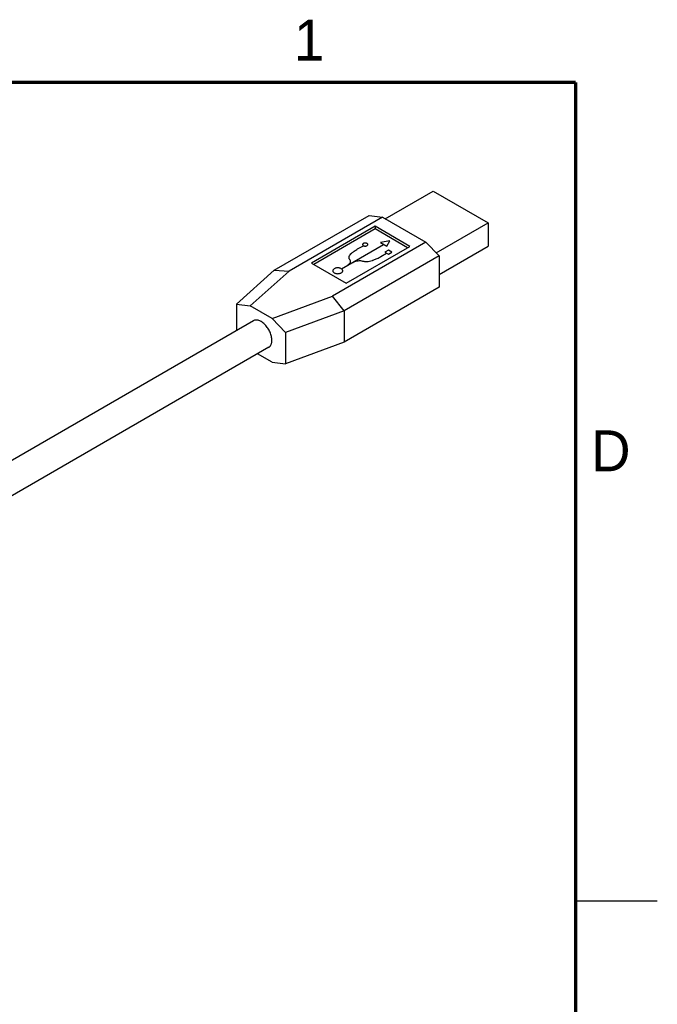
# Model space of a CAD drawing. Header units: inches. Extents: x 0 to 34, y 0 to 22.
# Tile 41 of 41: x 30.1 to 34, y 15.9 to 21.9. Entities that reach past the tile are written whole.
import ezdxf

# ---------------------------------------------------------------- set-up
doc = ezdxf.new("R2010")
doc.units = ezdxf.units.IN
doc.header["$LTSCALE"] = 1.87
doc.header["$MEASUREMENT"] = 0
doc.layers.get('0').update_dxf_attribs({"linetype": 'CONTINUOUS'})
doc.layers.add('DATUMCURVES', color=7, linetype='CONTINUOUS')
doc.styles.add('TEXTSTYLE_2', font='txt')

msp = doc.modelspace()

# ---------------------------------------------------------------- linework, layer by layer
at = {"color": 7, "linetype": 'CONTINUOUS'}
for p, q in [((32.3368, 20.6662), (32.6303, 20.8356)), ((32.6303, 20.8356), (32.9661, 20.6417)), ((31.658, 20.3518), (32.2378, 20.6866)), ((32.3191, 20.6764), (31.748, 20.3466)), ((32.2378, 20.6866), (32.3191, 20.6764)), ((32.3191, 20.6764), (32.5843, 20.5233)), ((32.6478, 20.4579), (32.9661, 20.6417)), ((32.9661, 20.6417), (32.9661, 20.4988)), ((32.2749, 20.6202), (31.886, 20.3957)), ((32.2749, 20.6039), (31.9002, 20.3875)), ((32.2749, 20.6202), (32.2749, 20.6039)), ((32.4871, 20.4978), (32.2749, 20.6202)), ((32.4729, 20.4896), (32.2749, 20.6039)), ((32.5843, 20.5233), (32.0131, 20.1935)), ((32.6656, 20.4396), (32.5843, 20.5233)), ((32.0982, 20.2732), (32.4871, 20.4978)), ((32.6656, 20.3253), (32.9661, 20.4988)), ((31.886, 20.3957), (32.0982, 20.2732)), ((32.6656, 20.4396), (32.0858, 20.1048)), ((32.6656, 20.4396), (32.6656, 20.2477)), ((31.4268, 20.1448), (31.658, 20.3518)), ((31.51, 20.1335), (31.748, 20.3466)), ((31.658, 20.3518), (31.748, 20.3466)), ((32.6656, 20.2477), (32.0858, 19.9129)), ((31.6441, 20.0561), (32.0131, 20.1935)), ((32.0858, 20.1048), (32.0131, 20.1935)), ((31.4268, 20.1448), (31.51, 20.1335)), ((31.4268, 20.1448), (31.4268, 19.9836)), ((31.6441, 20.0561), (31.51, 20.1335)), ((32.0858, 20.1048), (31.7273, 19.9713)), ((32.0858, 20.1048), (32.0858, 19.9129)), ((31.5301, 20.0433), (29.4192, 18.8245)), ((31.7273, 19.9713), (31.6441, 20.0561)), ((31.7273, 19.9713), (31.7273, 19.7794)), ((32.0858, 19.9129), (31.7273, 19.7794)), ((31.6239, 19.8809), (29.5129, 18.6621)), ((31.6441, 19.7907), (31.5559, 19.8416)), ((31.6441, 19.7907), (31.7273, 19.7794))]:
    msp.add_line(p, q, dxfattribs=at)
at = {"color": 2, "linetype": 'CONTINUOUS'}
msp.add_line((33.5, 16.5), (34, 16.5), dxfattribs=at)
at = {"color": 7, "linetype": 'CONTINUOUS', "const_width": 0.02}
for points in [[(33.5, 21.5), (0.5, 21.5)], [(33.5, 0.5), (33.5, 21.5)]]:
    msp.add_lwpolyline(points, dxfattribs=at)
at = {"color": 7, "linetype": 'CONTINUOUS'}
for points, knots in [([(31.6433, 19.9238), (31.6433, 19.9277), (31.6428, 19.9358), (31.6406, 19.948), (31.6371, 19.9604), (31.6323, 19.973), (31.6263, 19.9853), (31.6193, 19.9971), (31.6113, 20.0081), (31.6027, 20.0182), (31.5934, 20.0271), (31.5839, 20.0346), (31.5741, 20.0405), (31.5644, 20.0448), (31.555, 20.0473), (31.546, 20.048), (31.5375, 20.0468), (31.5325, 20.0446), (31.5301, 20.0433)], [0, 0, 0, 0, 0.062371, 0.128749, 0.198344, 0.270331, 0.343722, 0.417466, 0.490503, 0.561801, 0.630411, 0.695509, 0.756468, 0.812915, 0.864823, 0.912606, 0.957187, 1, 1, 1, 1]), ([(31.6239, 19.8809), (31.6254, 19.8818), (31.6284, 19.8839), (31.6323, 19.8877), (31.6357, 19.8923), (31.6384, 19.8975), (31.6406, 19.9033), (31.6428, 19.9121), (31.6433, 19.9191), (31.6433, 19.9238)], [0, 0, 0, 0, 0.108048, 0.218139, 0.332113, 0.451488, 0.577436, 0.710757, 1, 1, 1, 1])]:
    msp.add_open_spline(points, degree=3, knots=knots, dxfattribs=at)
at = {"layer": 'DATUMCURVES', "color": 40, "linetype": 'CONTINUOUS'}
for p, q in [((32.2012, 20.5144), (32.2001, 20.5134)), ((32.2027, 20.5153), (32.2012, 20.5144)), ((32.2043, 20.5162), (32.2027, 20.5153)), ((32.2061, 20.5168), (32.2043, 20.5162)), ((32.208, 20.5174), (32.2061, 20.5168)), ((32.2099, 20.5177), (32.208, 20.5174)), ((32.2119, 20.518), (32.2099, 20.5177)), ((32.214, 20.518), (32.2119, 20.518)), ((32.216, 20.518), (32.214, 20.518)), ((32.218, 20.5177), (32.216, 20.518)), ((32.22, 20.5174), (32.218, 20.5177)), ((32.2218, 20.5168), (32.22, 20.5174)), ((32.2236, 20.5162), (32.2218, 20.5168)), ((32.2252, 20.5153), (32.2236, 20.5162)), ((32.2267, 20.5144), (32.2252, 20.5153)), ((32.2278, 20.5134), (32.2267, 20.5144)), ((32.3652, 20.5307), (32.3075, 20.5214)), ((32.3075, 20.5214), (32.3462, 20.4991)), ((32.3462, 20.4991), (32.3652, 20.5307)), ((32.0681, 20.3605), (32.3259, 20.5094)), ((32.1274, 20.4533), (32.1292, 20.4548)), ((32.1292, 20.4548), (32.1317, 20.4569)), ((32.1317, 20.4569), (32.1348, 20.4593)), ((32.1348, 20.4593), (32.1384, 20.4621)), ((32.1384, 20.4621), (32.1424, 20.4651)), ((32.1424, 20.4651), (32.1469, 20.4684)), ((32.1469, 20.4684), (32.1517, 20.4717)), ((32.1517, 20.4717), (32.1568, 20.4751)), ((32.1568, 20.4751), (32.1621, 20.4785)), ((32.1621, 20.4785), (32.1675, 20.4817)), ((32.1675, 20.4817), (32.2029, 20.5017)), ((32.1981, 20.51), (32.198, 20.5088)), ((32.198, 20.5088), (32.1981, 20.5076)), ((32.1985, 20.5112), (32.1981, 20.51)), ((32.1981, 20.5076), (32.1985, 20.5065)), ((32.1992, 20.5123), (32.1985, 20.5112)), ((32.1985, 20.5065), (32.1992, 20.5054)), ((32.2001, 20.5134), (32.1992, 20.5123)), ((32.1992, 20.5054), (32.2001, 20.5043)), ((32.2001, 20.5043), (32.2012, 20.5032)), ((32.2012, 20.5032), (32.2027, 20.5023)), ((32.2027, 20.5023), (32.2043, 20.5015)), ((32.2043, 20.5015), (32.2061, 20.5008)), ((32.2061, 20.5008), (32.208, 20.5003)), ((32.208, 20.5003), (32.2099, 20.4999)), ((32.2099, 20.4999), (32.2119, 20.4997)), ((32.2119, 20.4997), (32.214, 20.4996)), ((32.214, 20.4996), (32.216, 20.4997)), ((32.216, 20.4997), (32.218, 20.4999)), ((32.218, 20.4999), (32.22, 20.5003)), ((32.22, 20.5003), (32.2218, 20.5008)), ((32.2218, 20.5008), (32.2236, 20.5015)), ((32.2236, 20.5015), (32.2252, 20.5023)), ((32.2252, 20.5023), (32.2267, 20.5032)), ((32.2267, 20.5032), (32.2278, 20.5043)), ((32.2288, 20.5123), (32.2278, 20.5134)), ((32.2278, 20.5043), (32.2288, 20.5054)), ((32.2294, 20.5112), (32.2288, 20.5123)), ((32.2288, 20.5054), (32.2294, 20.5065)), ((32.2298, 20.51), (32.2294, 20.5112)), ((32.2294, 20.5065), (32.2298, 20.5076)), ((32.2299, 20.5088), (32.2298, 20.51)), ((32.2298, 20.5076), (32.2299, 20.5088)), ((32.31, 20.4357), (32.3446, 20.4561)), ((32.3554, 20.4747), (32.3345, 20.4626)), ((32.3345, 20.4626), (32.3554, 20.4506)), ((32.3762, 20.4626), (32.3554, 20.4747)), ((32.3554, 20.4506), (32.3762, 20.4626)), ((32.115, 20.432), (32.1159, 20.4364)), ((32.115, 20.4279), (32.115, 20.432)), ((32.1157, 20.4243), (32.115, 20.4279)), ((32.1168, 20.4212), (32.1157, 20.4243)), ((32.1159, 20.4364), (32.1179, 20.4413)), ((32.1182, 20.4186), (32.1168, 20.4212)), ((32.1179, 20.4413), (32.1211, 20.4465)), ((32.1196, 20.4165), (32.1182, 20.4186)), ((32.1183, 20.3931), (32.1215, 20.3972)), ((32.1209, 20.415), (32.1196, 20.4165)), ((32.1218, 20.414), (32.1209, 20.415)), ((32.1211, 20.4465), (32.1258, 20.452)), ((32.1215, 20.3972), (32.1237, 20.4013)), ((32.1221, 20.4137), (32.1218, 20.414)), ((32.1242, 20.4096), (32.1221, 20.4137)), ((32.1237, 20.4013), (32.1247, 20.4055)), ((32.1247, 20.4055), (32.1242, 20.4096)), ((32.1246, 20.3928), (32.1282, 20.3949)), ((32.1258, 20.452), (32.1262, 20.4523)), ((32.1262, 20.4523), (32.1274, 20.4533)), ((32.1282, 20.3949), (32.1327, 20.3973)), ((32.1327, 20.3973), (32.1378, 20.3999)), ((32.1378, 20.3999), (32.1436, 20.4025)), ((32.1436, 20.4025), (32.1498, 20.405)), ((32.1498, 20.405), (32.1565, 20.4072)), ((32.1565, 20.4072), (32.1635, 20.4091)), ((32.1635, 20.4091), (32.1706, 20.4103)), ((32.1706, 20.4103), (32.1778, 20.4109)), ((32.1778, 20.4109), (32.185, 20.4107)), ((32.185, 20.4107), (32.1921, 20.4094)), ((32.1921, 20.4094), (32.1927, 20.4092)), ((32.1927, 20.4092), (32.1943, 20.4087)), ((32.1943, 20.4087), (32.1969, 20.408)), ((32.1969, 20.408), (32.2006, 20.4072)), ((32.2006, 20.4072), (32.2051, 20.4064)), ((32.2051, 20.4064), (32.2105, 20.4057)), ((32.2105, 20.4057), (32.2167, 20.4053)), ((32.2167, 20.4053), (32.2237, 20.4054)), ((32.2237, 20.4054), (32.2315, 20.4059)), ((32.2315, 20.4059), (32.2398, 20.407)), ((32.2398, 20.407), (32.2488, 20.4089)), ((32.2488, 20.4089), (32.2584, 20.4116)), ((32.2584, 20.4116), (32.259, 20.4118)), ((32.259, 20.4118), (32.2607, 20.4125)), ((32.2607, 20.4125), (32.2633, 20.4135)), ((32.2633, 20.4135), (32.2668, 20.415)), ((32.2668, 20.415), (32.2711, 20.4168)), ((32.2711, 20.4168), (32.2759, 20.4188)), ((32.2759, 20.4188), (32.2812, 20.4212)), ((32.2812, 20.4212), (32.2868, 20.4238)), ((32.2868, 20.4238), (32.2926, 20.4265)), ((32.2926, 20.4265), (32.2985, 20.4295)), ((32.2985, 20.4295), (32.3043, 20.4325)), ((32.3043, 20.4325), (32.31, 20.4357)), ((32.0156, 20.3508), (32.0153, 20.3485)), ((32.0153, 20.3485), (32.0156, 20.3462)), ((32.0163, 20.353), (32.0156, 20.3508)), ((32.0156, 20.3462), (32.0163, 20.344)), ((32.0176, 20.3552), (32.0163, 20.353)), ((32.0163, 20.344), (32.0176, 20.3418)), ((32.0193, 20.3572), (32.0176, 20.3552)), ((32.0176, 20.3418), (32.0193, 20.3397)), ((32.0216, 20.3592), (32.0193, 20.3572)), ((32.0193, 20.3397), (32.0216, 20.3378)), ((32.0243, 20.361), (32.0216, 20.3592)), ((32.0216, 20.3378), (32.0243, 20.336)), ((32.0275, 20.3626), (32.0243, 20.361)), ((32.0243, 20.336), (32.0275, 20.3344)), ((32.0309, 20.3639), (32.0275, 20.3626)), ((32.0275, 20.3344), (32.0309, 20.3331)), ((32.0345, 20.3649), (32.0309, 20.3639)), ((32.0382, 20.3656), (32.0345, 20.3649)), ((32.0421, 20.3661), (32.0382, 20.3656)), ((32.046, 20.3662), (32.0421, 20.3661)), ((32.0499, 20.3661), (32.046, 20.3662)), ((32.0538, 20.3656), (32.0499, 20.3661)), ((32.0576, 20.3649), (32.0538, 20.3656)), ((32.0612, 20.3639), (32.0576, 20.3649)), ((32.0646, 20.3626), (32.0612, 20.3639)), ((32.0612, 20.3331), (32.0646, 20.3344)), ((32.0677, 20.361), (32.0646, 20.3626)), ((32.0646, 20.3344), (32.0677, 20.336)), ((32.0705, 20.3592), (32.0677, 20.361)), ((32.0677, 20.336), (32.0705, 20.3378)), ((32.0727, 20.3572), (32.0705, 20.3592)), ((32.0705, 20.3378), (32.0727, 20.3397)), ((32.0745, 20.3552), (32.0727, 20.3572)), ((32.0727, 20.3397), (32.0745, 20.3418)), ((32.0757, 20.353), (32.0745, 20.3552)), ((32.0745, 20.3418), (32.0757, 20.344)), ((32.0765, 20.3508), (32.0757, 20.353)), ((32.0757, 20.344), (32.0765, 20.3462)), ((32.0767, 20.3485), (32.0765, 20.3508)), ((32.0765, 20.3462), (32.0767, 20.3485)), ((32.0903, 20.3732), (32.0933, 20.3747)), ((32.0933, 20.3747), (32.0969, 20.3768)), ((32.0969, 20.3768), (32.1012, 20.3794)), ((32.1012, 20.3794), (32.1056, 20.3824)), ((32.1056, 20.3824), (32.1102, 20.3857)), ((32.1102, 20.3857), (32.1145, 20.3893)), ((32.1145, 20.3893), (32.1183, 20.3931)), ((32.1219, 20.3911), (32.1246, 20.3928)), ((32.0309, 20.3331), (32.0345, 20.3321)), ((32.0345, 20.3321), (32.0382, 20.3313)), ((32.0382, 20.3313), (32.0421, 20.3309)), ((32.0421, 20.3309), (32.046, 20.3308)), ((32.046, 20.3308), (32.0499, 20.3309)), ((32.0499, 20.3309), (32.0538, 20.3313)), ((32.0538, 20.3313), (32.0576, 20.3321)), ((32.0576, 20.3321), (32.0612, 20.3331))]:
    msp.add_line(p, q, dxfattribs=at)

# ---------------------------------------------------------------- texts
at = {"color": 2, "linetype": 'CONTINUOUS', "char_height": 0.25, "width": 0.25, "attachment_point": 1, "line_spacing_factor": 0.9, "style": 'TEXTSTYLE_2'}
for s, insert in [('1', (31.7781, 21.8826)), ('D', (33.5947, 19.3736))]:
    msp.add_mtext(s, dxfattribs=dict(at, insert=insert))

doc.saveas('drawing.dxf')
